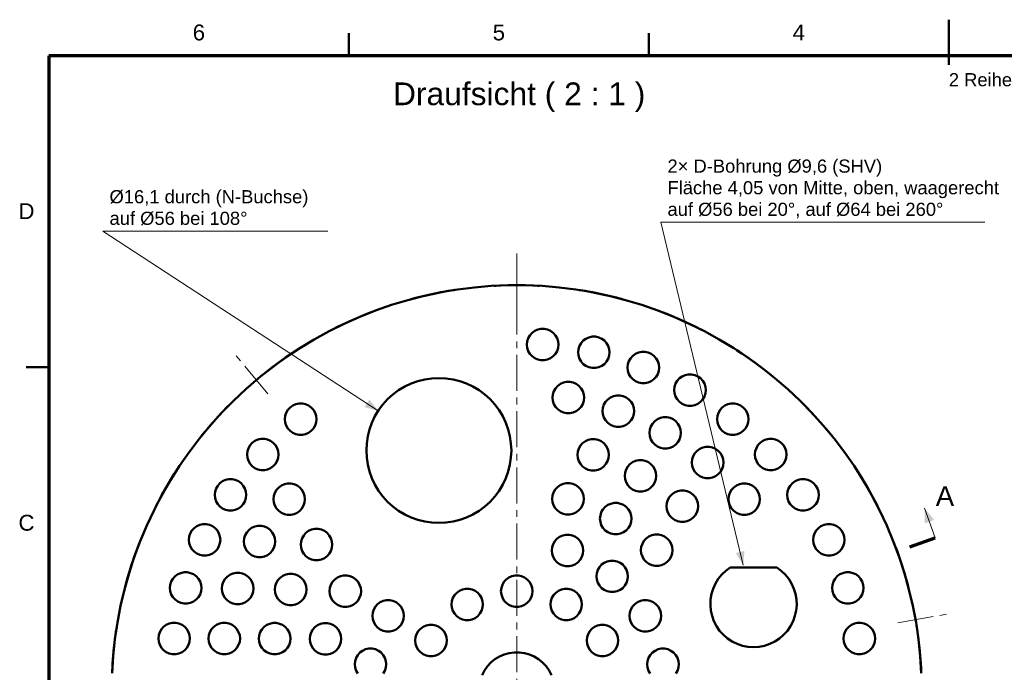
# Model space of a CAD drawing. Header units: millimetres. Extents: x 2 to 418, y 2 to 295.
# Tile 3 of 4: x 4 to 222, y 150 to 295. Entities that reach past the tile are written whole.
import ezdxf

# ---------------------------------------------------------------- set-up
doc = ezdxf.new("R2010")
doc.units = ezdxf.units.MM
doc.linetypes.add('MITTELLINIE', pattern=[12.5, 8, -1.5, 1.5, -1.5])
for name, color, linetype in [('DUENN', 7, 'Continuous'), ('FLAECHE', 7, 'Continuous'), ('KONTUR', 7, 'Continuous'), ('MITTELLINIE', 7, 'MITTELLINIE'), ('TEXT', 7, 'Continuous')]:
    doc.layers.add(name, color=color, linetype=linetype)
doc.styles.add('RFN', font='arial.ttf')

msp = doc.modelspace()

# ---------------------------------------------------------------- hatches: boundary and pattern name
at = {"layer": 'FLAECHE'}
for points in [[(83.21, 208.09), (80.15, 208.89), (81.25, 210.57), (83.21, 208.09)], [(204.64, 186.44), (204.7, 183.05), (206.76, 183.81), (204.64, 186.44)], [(164.35, 173.78), (162.68, 176.47), (164.62, 176.93), (164.35, 173.78)]]:
    msp.add_hatch(color=7, dxfattribs=at).paths.add_polyline_path(points)

# ---------------------------------------------------------------- linework, layer by layer
at = {"layer": 'DUENN', "lineweight": 20}
for p, q in [((164.35, 173.78), (146, 250)), ((146, 250), (218, 250)), ((83.21, 208.09), (22, 248)), ((22, 248), (72, 248)), ((207.03, 179.86), (204.64, 186.44))]:
    msp.add_line(p, q, dxfattribs=at)
at = {"layer": 'KONTUR', "lineweight": 50}
for p, q in [((210, 285), (210, 295)), ((76.67, 287), (76.67, 292)), ((143.33, 287), (143.33, 292)), ((10, 217.75), (5, 217.75)), ((161.47, 173.25), (171.78, 173.25))]:
    msp.add_line(p, q, dxfattribs=at)
at = {"layer": 'KONTUR', "lineweight": 70}
for p, q in [((410, 287), (10, 287)), ((10, 287), (10, 10)), ((201.39, 177.81), (207.03, 179.86))]:
    msp.add_line(p, q, dxfattribs=at)
at = {"layer": 'KONTUR', "lineweight": 50}
for points in [[(203.92, 149.77), (203.68, 153.53), (203.29, 157.28), (202.74, 161.01), (202.03, 164.71), (201.17, 168.38), (200.16, 172.01), (198.99, 175.6), (197.68, 179.13), (196.22, 182.61), (194.61, 186.02), (192.87, 189.36), (190.98, 192.62), (188.96, 195.81), (186.81, 198.9), (184.53, 201.9), (182.13, 204.81), (179.61, 207.61), (176.97, 210.3), (174.22, 212.88), (171.37, 215.35), (168.41, 217.69), (165.36, 219.9), (162.22, 221.99), (159, 223.94), (155.7, 225.76), (152.32, 227.43), (148.88, 228.97), (145.37, 230.36), (141.81, 231.6), (138.2, 232.68), (134.55, 233.62), (130.86, 234.41), (127.15, 235.03), (123.41, 235.51), (119.65, 235.82), (115.88, 235.98), (112.12, 235.98), (108.35, 235.82), (104.59, 235.51), (100.85, 235.03), (97.14, 234.41), (93.45, 233.62), (89.8, 232.68), (86.19, 231.6), (82.63, 230.36), (79.12, 228.97), (75.68, 227.43), (72.3, 225.76), (69, 223.94), (65.78, 221.99), (62.64, 219.9), (59.59, 217.69), (56.63, 215.35), (53.78, 212.88), (51.03, 210.3), (48.39, 207.61), (45.87, 204.81), (43.47, 201.9), (41.19, 198.9), (39.04, 195.81), (37.02, 192.62), (35.13, 189.36), (33.39, 186.02), (31.78, 182.61), (30.32, 179.13), (29.01, 175.6), (27.84, 172.01), (26.83, 168.38), (25.97, 164.71), (25.26, 161.01), (24.71, 157.28), (24.32, 153.53), (24.08, 149.77)], [(100.21, 234.94), (100.18, 234.93), (100.11, 234.92), (99.83, 234.88), (98.76, 234.7), (95.29, 234.03)], [(114, 236), (110.46, 235.93), (109.38, 235.88), (109.09, 235.87), (109.02, 235.86), (109, 235.86)], [(109, 235.86), (109.02, 235.86), (109.09, 235.87), (109.38, 235.88), (110.46, 235.93), (114, 236)], [(114, 236), (110.46, 235.93), (109.38, 235.88), (109.09, 235.87), (109.02, 235.86), (109, 235.86)], [(109, 235.86), (109.02, 235.86), (109.09, 235.87), (109.38, 235.88), (110.46, 235.93), (114, 236)], [(119, 235.86), (118.98, 235.86), (118.91, 235.87), (118.62, 235.88), (117.54, 235.93), (114, 236)], [(132.71, 234.03), (129.24, 234.7), (128.17, 234.88), (127.89, 234.92), (127.82, 234.93), (127.79, 234.94)], [(127.79, 234.94), (127.82, 234.93), (127.89, 234.92), (128.17, 234.88), (129.24, 234.7), (132.71, 234.03)], [(132.71, 234.03), (129.24, 234.7), (128.17, 234.88), (127.89, 234.92), (127.82, 234.93), (127.79, 234.94)], [(127.79, 234.94), (127.82, 234.93), (127.89, 234.92), (128.17, 234.88), (129.24, 234.7), (132.71, 234.03)], [(90.43, 232.86), (90.45, 232.86), (90.52, 232.88), (90.79, 232.96), (91.84, 233.23), (95.29, 234.03)], [(90.43, 232.86), (90.45, 232.86), (90.52, 232.88), (90.79, 232.96), (91.84, 233.23), (95.29, 234.03)], [(93.42, 233.62), (91.25, 233.08), (90.63, 232.91), (90.48, 232.87), (90.43, 232.86)], [(93.42, 233.62), (91.25, 233.08), (90.63, 232.91), (90.48, 232.87), (90.43, 232.86)], [(137.57, 232.86), (137.55, 232.86), (137.48, 232.88), (137.21, 232.96), (136.16, 233.23), (132.71, 234.03)], [(82.02, 230.13), (82, 230.12), (81.93, 230.09), (81.66, 229.99), (80.65, 229.59), (77.39, 228.22)], [(150.61, 228.22), (147.35, 229.59), (146.34, 229.99), (146.07, 230.09), (146, 230.12), (145.98, 230.13)], [(145.98, 230.13), (146, 230.12), (146.07, 230.09), (146.34, 229.99), (147.35, 229.59), (150.61, 228.22)], [(150.61, 228.22), (147.35, 229.59), (146.34, 229.99), (146.07, 230.09), (146, 230.12), (145.98, 230.13)], [(145.98, 230.13), (146, 230.12), (146.07, 230.09), (146.34, 229.99), (147.35, 229.59), (150.61, 228.22)], [(72.88, 226.06), (72.9, 226.07), (72.97, 226.1), (73.22, 226.23), (74.19, 226.72), (77.39, 228.22)], [(72.88, 226.06), (72.9, 226.07), (72.97, 226.1), (73.22, 226.23), (74.19, 226.72), (77.39, 228.22)], [(155.12, 226.06), (155.1, 226.07), (155.03, 226.1), (154.78, 226.23), (153.81, 226.72), (150.61, 228.22)], [(75.65, 227.42), (73.64, 226.44), (73.07, 226.16), (72.93, 226.08), (72.88, 226.06)], [(75.65, 227.42), (73.64, 226.44), (73.07, 226.16), (72.93, 226.08), (72.88, 226.06)], [(116.25, 222.78), (116.33, 223.51), (116.56, 224.21), (116.92, 224.84), (117.41, 225.39), (118, 225.82), (118.67, 226.11), (119.39, 226.27), (120.12, 226.27), (120.84, 226.11), (121.5, 225.82), (122.1, 225.39), (122.59, 224.84), (122.95, 224.21), (123.18, 223.51), (123.25, 222.78), (123.18, 222.06), (122.95, 221.36), (122.59, 220.73), (122.1, 220.18), (121.5, 219.75), (120.84, 219.46), (120.12, 219.3), (119.39, 219.3), (118.67, 219.46), (118, 219.75), (117.41, 220.18), (116.92, 220.73), (116.56, 221.36), (116.33, 222.06), (116.25, 222.78)], [(127.63, 221.07), (127.71, 221.8), (127.94, 222.49), (128.3, 223.13), (128.79, 223.67), (129.38, 224.1), (130.05, 224.4), (130.77, 224.55), (131.5, 224.55), (132.22, 224.4), (132.88, 224.1), (133.48, 223.67), (133.97, 223.13), (134.33, 222.49), (134.56, 221.8), (134.63, 221.07), (134.56, 220.34), (134.33, 219.65), (133.97, 219.01), (133.48, 218.47), (132.88, 218.04), (132.22, 217.74), (131.5, 217.59), (130.77, 217.59), (130.05, 217.74), (129.38, 218.04), (128.79, 218.47), (128.3, 219.01), (127.94, 219.65), (127.71, 220.34), (127.63, 221.07)], [(65.23, 221.64), (65.21, 221.63), (65.15, 221.59), (64.91, 221.43), (64, 220.83), (61.1, 218.81)], [(138.63, 217.68), (138.71, 218.41), (138.93, 219.1), (139.3, 219.73), (139.79, 220.28), (140.38, 220.71), (141.05, 221.01), (141.77, 221.16), (142.5, 221.16), (143.21, 221.01), (143.88, 220.71), (144.47, 220.28), (144.96, 219.73), (145.33, 219.1), (145.55, 218.41), (145.63, 217.68), (145.55, 216.95), (145.33, 216.25), (144.96, 215.62), (144.47, 215.08), (143.88, 214.65), (143.21, 214.35), (142.5, 214.2), (141.77, 214.2), (141.05, 214.35), (140.38, 214.65), (139.79, 215.08), (139.3, 215.62), (138.93, 216.25), (138.71, 216.95), (138.63, 217.68)], [(165.34, 219.92), (163.49, 221.17), (162.95, 221.52), (162.82, 221.61), (162.77, 221.64)], [(162.77, 221.64), (162.79, 221.63), (162.85, 221.59), (163.09, 221.43), (164, 220.83), (166.9, 218.81)], [(165.34, 219.92), (163.49, 221.17), (162.95, 221.52), (162.82, 221.61), (162.77, 221.64)], [(162.77, 221.64), (162.79, 221.63), (162.85, 221.59), (163.09, 221.43), (164, 220.83), (166.9, 218.81)], [(61.1, 218.81), (58.28, 216.68), (57.43, 216), (57.21, 215.82), (57.15, 215.78), (57.14, 215.76)], [(57.14, 215.76), (57.15, 215.78), (57.21, 215.82), (57.43, 216), (58.28, 216.68), (61.1, 218.81)], [(61.1, 218.81), (58.28, 216.68), (57.43, 216), (57.21, 215.82), (57.15, 215.78), (57.14, 215.76)], [(57.14, 215.76), (57.15, 215.78), (57.21, 215.82), (57.43, 216), (58.28, 216.68), (61.1, 218.81)], [(170.86, 215.76), (170.85, 215.78), (170.79, 215.82), (170.57, 216), (169.72, 216.68), (166.9, 218.81)], [(80.6, 199.26), (80.67, 200.84), (80.9, 202.4), (81.29, 203.93), (81.82, 205.42), (82.5, 206.85), (83.31, 208.2), (84.25, 209.47), (85.31, 210.64), (86.48, 211.7), (87.75, 212.65), (89.11, 213.46), (90.53, 214.13), (92.02, 214.67), (93.55, 215.05), (95.12, 215.28), (96.7, 215.36), (98.27, 215.28), (99.84, 215.05), (101.37, 214.67), (102.86, 214.13), (104.28, 213.46), (105.64, 212.65), (106.91, 211.7), (108.08, 210.64), (109.14, 209.47), (110.08, 208.2), (110.89, 206.85), (111.57, 205.42), (112.1, 203.93), (112.49, 202.4), (112.72, 200.84), (112.8, 199.26), (112.72, 197.68), (112.49, 196.12), (112.1, 194.59), (111.57, 193.1), (110.89, 191.67), (110.08, 190.31), (109.14, 189.05), (108.08, 187.87), (106.91, 186.81), (105.64, 185.87), (104.28, 185.06), (102.86, 184.38), (101.37, 183.85), (99.84, 183.47), (98.27, 183.24), (96.7, 183.16), (95.12, 183.24), (93.55, 183.47), (92.02, 183.85), (90.53, 184.38), (89.11, 185.06), (87.75, 185.87), (86.48, 186.81), (85.31, 187.87), (84.25, 189.05), (83.31, 190.31), (82.5, 191.67), (81.82, 193.1), (81.29, 194.59), (80.9, 196.12), (80.67, 197.68), (80.6, 199.26)], [(121.96, 211), (122.04, 211.73), (122.26, 212.42), (122.63, 213.05), (123.12, 213.6), (123.71, 214.03), (124.38, 214.33), (125.09, 214.48), (125.83, 214.48), (126.54, 214.33), (127.21, 214.03), (127.8, 213.6), (128.29, 213.05), (128.66, 212.42), (128.88, 211.73), (128.96, 211), (128.88, 210.27), (128.66, 209.57), (128.29, 208.94), (127.8, 208.4), (127.21, 207.97), (126.54, 207.67), (125.83, 207.52), (125.09, 207.52), (124.38, 207.67), (123.71, 207.97), (123.12, 208.4), (122.63, 208.94), (122.26, 209.57), (122.04, 210.27), (121.96, 211)], [(149, 212.68), (149.08, 213.41), (149.3, 214.11), (149.67, 214.74), (150.16, 215.29), (150.75, 215.72), (151.42, 216.01), (152.13, 216.16), (152.87, 216.16), (153.58, 216.01), (154.25, 215.72), (154.84, 215.29), (155.33, 214.74), (155.7, 214.11), (155.92, 213.41), (156, 212.68), (155.92, 211.96), (155.7, 211.26), (155.33, 210.63), (154.84, 210.08), (154.25, 209.65), (153.58, 209.36), (152.87, 209.2), (152.13, 209.2), (151.42, 209.36), (150.75, 209.65), (150.16, 210.08), (149.67, 210.63), (149.3, 211.26), (149.08, 211.96), (149, 212.68)], [(133.07, 208.02), (133.15, 208.75), (133.38, 209.44), (133.74, 210.08), (134.23, 210.62), (134.82, 211.05), (135.49, 211.35), (136.21, 211.5), (136.94, 211.5), (137.65, 211.35), (138.32, 211.05), (138.92, 210.62), (139.4, 210.08), (139.77, 209.44), (140, 208.75), (140.07, 208.02), (140, 207.29), (139.77, 206.6), (139.4, 205.96), (138.92, 205.42), (138.32, 204.99), (137.65, 204.69), (136.94, 204.54), (136.21, 204.54), (135.49, 204.69), (134.82, 204.99), (134.23, 205.42), (133.74, 205.96), (133.38, 206.6), (133.15, 207.29), (133.07, 208.02)], [(50.57, 209.84), (50.55, 209.83), (50.5, 209.78), (50.3, 209.58), (49.53, 208.8), (47.12, 206.22)], [(62.49, 206.2), (62.57, 206.93), (62.79, 207.62), (63.16, 208.26), (63.65, 208.8), (64.24, 209.23), (64.91, 209.53), (65.63, 209.68), (66.36, 209.68), (67.07, 209.53), (67.74, 209.23), (68.33, 208.8), (68.82, 208.26), (69.19, 207.62), (69.41, 206.93), (69.49, 206.2), (69.41, 205.47), (69.19, 204.78), (68.82, 204.14), (68.33, 203.6), (67.74, 203.17), (67.07, 202.87), (66.36, 202.72), (65.63, 202.72), (64.91, 202.87), (64.24, 203.17), (63.65, 203.6), (63.16, 204.14), (62.79, 204.78), (62.57, 205.47), (62.49, 206.2)], [(158.51, 206.2), (158.59, 206.93), (158.81, 207.62), (159.18, 208.26), (159.67, 208.8), (160.26, 209.23), (160.93, 209.53), (161.64, 209.68), (162.37, 209.68), (163.09, 209.53), (163.76, 209.23), (164.35, 208.8), (164.84, 208.26), (165.21, 207.62), (165.43, 206.93), (165.51, 206.2), (165.43, 205.47), (165.21, 204.78), (164.84, 204.14), (164.35, 203.6), (163.76, 203.17), (163.09, 202.87), (162.37, 202.72), (161.64, 202.72), (160.93, 202.87), (160.26, 203.17), (159.67, 203.6), (159.18, 204.14), (158.81, 204.78), (158.59, 205.47), (158.51, 206.2)], [(180.88, 206.22), (178.47, 208.8), (177.7, 209.58), (177.5, 209.78), (177.45, 209.83), (177.43, 209.84)], [(177.43, 209.84), (177.45, 209.83), (177.5, 209.78), (177.7, 209.58), (178.47, 208.8), (180.88, 206.22)], [(180.88, 206.22), (178.47, 208.8), (177.7, 209.58), (177.5, 209.78), (177.45, 209.83), (177.43, 209.84)], [(177.43, 209.84), (177.45, 209.83), (177.5, 209.78), (177.7, 209.58), (178.47, 208.8), (180.88, 206.22)], [(47.12, 206.22), (44.8, 203.55), (44.11, 202.71), (43.93, 202.49), (43.89, 202.43), (43.87, 202.41)], [(43.87, 202.41), (43.89, 202.43), (43.93, 202.49), (44.11, 202.71), (44.8, 203.55), (47.12, 206.22)], [(47.12, 206.22), (44.8, 203.55), (44.11, 202.71), (43.93, 202.49), (43.89, 202.43), (43.87, 202.41)], [(43.87, 202.41), (43.89, 202.43), (43.93, 202.49), (44.11, 202.71), (44.8, 203.55), (47.12, 206.22)], [(143.5, 203.16), (143.58, 203.89), (143.8, 204.58), (144.17, 205.21), (144.66, 205.76), (145.25, 206.19), (145.92, 206.49), (146.63, 206.64), (147.37, 206.64), (148.08, 206.49), (148.75, 206.19), (149.34, 205.76), (149.83, 205.21), (150.2, 204.58), (150.42, 203.89), (150.5, 203.16), (150.42, 202.43), (150.2, 201.73), (149.83, 201.1), (149.34, 200.56), (148.75, 200.13), (148.08, 199.83), (147.37, 199.68), (146.63, 199.68), (145.92, 199.83), (145.25, 200.13), (144.66, 200.56), (144.17, 201.1), (143.8, 201.73), (143.58, 202.43), (143.5, 203.16)], [(184.13, 202.41), (184.11, 202.43), (184.07, 202.49), (183.89, 202.71), (183.2, 203.55), (180.88, 206.22)], [(54.06, 198.37), (54.13, 199.1), (54.36, 199.8), (54.72, 200.43), (55.21, 200.97), (55.81, 201.4), (56.47, 201.7), (57.19, 201.85), (57.92, 201.85), (58.64, 201.7), (59.31, 201.4), (59.9, 200.97), (60.39, 200.43), (60.75, 199.8), (60.98, 199.1), (61.06, 198.37), (60.98, 197.65), (60.75, 196.95), (60.39, 196.32), (59.9, 195.77), (59.31, 195.34), (58.64, 195.04), (57.92, 194.89), (57.19, 194.89), (56.47, 195.04), (55.81, 195.34), (55.21, 195.77), (54.72, 196.32), (54.36, 196.95), (54.13, 197.65), (54.06, 198.37)], [(127.5, 198.31), (127.57, 199.04), (127.8, 199.73), (128.16, 200.37), (128.65, 200.91), (129.25, 201.34), (129.91, 201.64), (130.63, 201.79), (131.36, 201.79), (132.08, 201.64), (132.75, 201.34), (133.34, 200.91), (133.83, 200.37), (134.19, 199.73), (134.42, 199.04), (134.5, 198.31), (134.42, 197.58), (134.19, 196.88), (133.83, 196.25), (133.34, 195.71), (132.75, 195.28), (132.08, 194.98), (131.36, 194.83), (130.63, 194.83), (129.91, 194.98), (129.25, 195.28), (128.65, 195.71), (128.16, 196.25), (127.8, 196.88), (127.57, 197.58), (127.5, 198.31)], [(166.95, 198.37), (167.02, 199.1), (167.25, 199.8), (167.61, 200.43), (168.1, 200.97), (168.7, 201.4), (169.36, 201.7), (170.08, 201.85), (170.81, 201.85), (171.53, 201.7), (172.2, 201.4), (172.79, 200.97), (173.28, 200.43), (173.64, 199.8), (173.87, 199.1), (173.95, 198.37), (173.87, 197.65), (173.64, 196.95), (173.28, 196.32), (172.79, 195.77), (172.2, 195.34), (171.53, 195.04), (170.81, 194.89), (170.08, 194.89), (169.36, 195.04), (168.7, 195.34), (168.1, 195.77), (167.61, 196.32), (167.25, 196.95), (167.02, 197.65), (166.95, 198.37)], [(152.92, 196.56), (153, 197.29), (153.23, 197.98), (153.59, 198.62), (154.08, 199.16), (154.67, 199.59), (155.34, 199.89), (156.06, 200.04), (156.79, 200.04), (157.51, 199.89), (158.17, 199.59), (158.77, 199.16), (159.26, 198.62), (159.62, 197.98), (159.85, 197.29), (159.92, 196.56), (159.85, 195.83), (159.62, 195.14), (159.26, 194.5), (158.77, 193.96), (158.17, 193.53), (157.51, 193.23), (156.79, 193.08), (156.06, 193.08), (155.34, 193.23), (154.67, 193.53), (154.08, 193.96), (153.59, 194.5), (153.23, 195.14), (153, 195.83), (152.92, 196.56)], [(138, 193.63), (138.08, 194.36), (138.3, 195.05), (138.67, 195.69), (139.16, 196.23), (139.75, 196.66), (140.42, 196.96), (141.13, 197.11), (141.87, 197.11), (142.58, 196.96), (143.25, 196.66), (143.84, 196.23), (144.33, 195.69), (144.7, 195.05), (144.92, 194.36), (145, 193.63), (144.92, 192.9), (144.7, 192.21), (144.33, 191.57), (143.84, 191.03), (143.25, 190.6), (142.58, 190.3), (141.87, 190.15), (141.13, 190.15), (140.42, 190.3), (139.75, 190.6), (139.16, 191.03), (138.67, 191.57), (138.3, 192.21), (138.08, 192.9), (138, 193.63)], [(38.68, 195.26), (38.67, 195.24), (38.63, 195.18), (38.47, 194.94), (37.89, 194.03), (36.06, 191)], [(191.94, 191), (190.11, 194.03), (189.53, 194.94), (189.37, 195.18), (189.33, 195.24), (189.32, 195.26)], [(189.32, 195.26), (189.33, 195.24), (189.37, 195.18), (189.53, 194.94), (190.11, 194.03), (191.94, 191)], [(191.94, 191), (190.11, 194.03), (189.53, 194.94), (189.37, 195.18), (189.33, 195.24), (189.32, 195.26)], [(189.32, 195.26), (189.33, 195.24), (189.37, 195.18), (189.53, 194.94), (190.11, 194.03), (191.94, 191)], [(46.88, 189.38), (46.96, 190.1), (47.18, 190.8), (47.55, 191.43), (48.04, 191.98), (48.63, 192.41), (49.3, 192.7), (50.01, 192.86), (50.75, 192.86), (51.46, 192.7), (52.13, 192.41), (52.72, 191.98), (53.21, 191.43), (53.58, 190.8), (53.8, 190.1), (53.88, 189.38), (53.8, 188.65), (53.58, 187.95), (53.21, 187.32), (52.72, 186.77), (52.13, 186.34), (51.46, 186.05), (50.75, 185.89), (50.01, 185.89), (49.3, 186.05), (48.63, 186.34), (48.04, 186.77), (47.55, 187.32), (47.18, 187.95), (46.96, 188.65), (46.88, 189.38)], [(174.12, 189.38), (174.2, 190.1), (174.42, 190.8), (174.79, 191.43), (175.28, 191.98), (175.87, 192.41), (176.54, 192.7), (177.25, 192.86), (177.99, 192.86), (178.7, 192.7), (179.37, 192.41), (179.96, 191.98), (180.45, 191.43), (180.82, 190.8), (181.04, 190.1), (181.12, 189.38), (181.04, 188.65), (180.82, 187.95), (180.45, 187.32), (179.96, 186.77), (179.37, 186.34), (178.7, 186.05), (177.99, 185.89), (177.25, 185.89), (176.54, 186.05), (175.87, 186.34), (175.28, 186.77), (174.79, 187.32), (174.42, 187.95), (174.2, 188.65), (174.12, 189.38)], [(36.06, 191), (34.35, 187.9), (33.85, 186.94), (33.72, 186.69), (33.69, 186.62), (33.68, 186.6)], [(33.68, 186.6), (33.69, 186.62), (33.72, 186.69), (33.85, 186.94), (34.35, 187.9), (36.06, 191)], [(36.06, 191), (34.35, 187.9), (33.85, 186.94), (33.72, 186.69), (33.69, 186.62), (33.68, 186.6)], [(33.68, 186.6), (33.69, 186.62), (33.72, 186.69), (33.85, 186.94), (34.35, 187.9), (36.06, 191)], [(59.94, 188.42), (60.02, 189.15), (60.24, 189.85), (60.61, 190.48), (61.1, 191.03), (61.69, 191.46), (62.36, 191.75), (63.08, 191.9), (63.81, 191.9), (64.52, 191.75), (65.19, 191.46), (65.78, 191.03), (66.27, 190.48), (66.64, 189.85), (66.86, 189.15), (66.94, 188.42), (66.86, 187.7), (66.64, 187), (66.27, 186.37), (65.78, 185.82), (65.19, 185.39), (64.52, 185.1), (63.81, 184.94), (63.08, 184.94), (62.36, 185.1), (61.69, 185.39), (61.1, 185.82), (60.61, 186.37), (60.24, 187), (60.02, 187.7), (59.94, 188.42)], [(121.89, 188.5), (121.96, 189.23), (122.19, 189.92), (122.56, 190.56), (123.05, 191.1), (123.64, 191.53), (124.31, 191.83), (125.02, 191.98), (125.75, 191.98), (126.47, 191.83), (127.14, 191.53), (127.73, 191.1), (128.22, 190.56), (128.59, 189.92), (128.81, 189.23), (128.89, 188.5), (128.81, 187.77), (128.59, 187.08), (128.22, 186.44), (127.73, 185.9), (127.14, 185.47), (126.47, 185.17), (125.75, 185.02), (125.02, 185.02), (124.31, 185.17), (123.64, 185.47), (123.05, 185.9), (122.56, 186.44), (122.19, 187.08), (121.96, 187.77), (121.89, 188.5)], [(161.06, 188.42), (161.14, 189.15), (161.36, 189.85), (161.73, 190.48), (162.22, 191.03), (162.81, 191.46), (163.48, 191.75), (164.19, 191.9), (164.92, 191.9), (165.64, 191.75), (166.31, 191.46), (166.9, 191.03), (167.39, 190.48), (167.76, 189.85), (167.98, 189.15), (168.06, 188.42), (167.98, 187.7), (167.76, 187), (167.39, 186.37), (166.9, 185.82), (166.31, 185.39), (165.64, 185.1), (164.92, 184.94), (164.19, 184.94), (163.48, 185.1), (162.81, 185.39), (162.22, 185.82), (161.73, 186.37), (161.36, 187), (161.14, 187.7), (161.06, 188.42)], [(194.32, 186.6), (194.31, 186.62), (194.28, 186.69), (194.15, 186.94), (193.65, 187.9), (191.94, 191)], [(147.3, 186.87), (147.38, 187.6), (147.6, 188.3), (147.97, 188.93), (148.46, 189.47), (149.05, 189.9), (149.72, 190.2), (150.44, 190.35), (151.17, 190.35), (151.88, 190.2), (152.55, 189.9), (153.14, 189.47), (153.63, 188.93), (154, 188.3), (154.23, 187.6), (154.3, 186.87), (154.23, 186.15), (154, 185.45), (153.63, 184.82), (153.14, 184.27), (152.55, 183.84), (151.88, 183.54), (151.17, 183.39), (150.44, 183.39), (149.72, 183.54), (149.05, 183.84), (148.46, 184.27), (147.97, 184.82), (147.6, 185.45), (147.38, 186.15), (147.3, 186.87)], [(132.5, 184.11), (132.58, 184.83), (132.8, 185.53), (133.17, 186.16), (133.66, 186.71), (134.25, 187.14), (134.92, 187.43), (135.63, 187.59), (136.37, 187.59), (137.08, 187.43), (137.75, 187.14), (138.34, 186.71), (138.83, 186.16), (139.2, 185.53), (139.42, 184.83), (139.5, 184.11), (139.42, 183.38), (139.2, 182.68), (138.83, 182.05), (138.34, 181.5), (137.75, 181.07), (137.08, 180.78), (136.37, 180.62), (135.63, 180.62), (134.92, 180.78), (134.25, 181.07), (133.66, 181.5), (133.17, 182.05), (132.8, 182.68), (132.58, 183.38), (132.5, 184.11)], [(41.13, 179.41), (41.2, 180.14), (41.43, 180.83), (41.79, 181.47), (42.28, 182.01), (42.88, 182.44), (43.54, 182.74), (44.26, 182.89), (44.99, 182.89), (45.71, 182.74), (46.38, 182.44), (46.97, 182.01), (47.46, 181.47), (47.82, 180.83), (48.05, 180.14), (48.13, 179.41), (48.05, 178.68), (47.82, 177.99), (47.46, 177.35), (46.97, 176.81), (46.38, 176.38), (45.71, 176.08), (44.99, 175.93), (44.26, 175.93), (43.54, 176.08), (42.88, 176.38), (42.28, 176.81), (41.79, 177.35), (41.43, 177.99), (41.2, 178.68), (41.13, 179.41)], [(53.34, 179), (53.42, 179.73), (53.64, 180.42), (54.01, 181.06), (54.5, 181.6), (55.09, 182.03), (55.76, 182.33), (56.48, 182.48), (57.21, 182.48), (57.92, 182.33), (58.59, 182.03), (59.18, 181.6), (59.67, 181.06), (60.04, 180.42), (60.27, 179.73), (60.34, 179), (60.27, 178.27), (60.04, 177.58), (59.67, 176.94), (59.18, 176.4), (58.59, 175.97), (57.92, 175.67), (57.21, 175.52), (56.48, 175.52), (55.76, 175.67), (55.09, 175.97), (54.5, 176.4), (54.01, 176.94), (53.64, 177.58), (53.42, 178.27), (53.34, 179)], [(66, 178.33), (66.08, 179.06), (66.31, 179.75), (66.67, 180.39), (67.16, 180.93), (67.75, 181.36), (68.42, 181.66), (69.14, 181.81), (69.87, 181.81), (70.59, 181.66), (71.25, 181.36), (71.85, 180.93), (72.34, 180.39), (72.7, 179.75), (72.93, 179.06), (73, 178.33), (72.93, 177.6), (72.7, 176.9), (72.34, 176.27), (71.85, 175.73), (71.25, 175.3), (70.59, 175), (69.87, 174.85), (69.14, 174.85), (68.42, 175), (67.75, 175.3), (67.16, 175.73), (66.67, 176.27), (66.31, 176.9), (66.08, 177.6), (66, 178.33)], [(179.87, 179.41), (179.95, 180.14), (180.18, 180.83), (180.54, 181.47), (181.03, 182.01), (181.62, 182.44), (182.29, 182.74), (183.01, 182.89), (183.74, 182.89), (184.46, 182.74), (185.12, 182.44), (185.72, 182.01), (186.21, 181.47), (186.57, 180.83), (186.8, 180.14), (186.87, 179.41), (186.8, 178.68), (186.57, 177.99), (186.21, 177.35), (185.72, 176.81), (185.12, 176.38), (184.46, 176.08), (183.74, 175.93), (183.01, 175.93), (182.29, 176.08), (181.62, 176.38), (181.03, 176.81), (180.54, 177.35), (180.18, 177.99), (179.95, 178.68), (179.87, 179.41)], [(121.79, 177.01), (121.86, 177.74), (122.09, 178.43), (122.46, 179.07), (122.94, 179.61), (123.54, 180.04), (124.21, 180.34), (124.92, 180.49), (125.65, 180.49), (126.37, 180.34), (127.04, 180.04), (127.63, 179.61), (128.12, 179.07), (128.48, 178.43), (128.71, 177.74), (128.79, 177.01), (128.71, 176.28), (128.48, 175.59), (128.12, 174.95), (127.63, 174.41), (127.04, 173.98), (126.37, 173.68), (125.65, 173.53), (124.92, 173.53), (124.21, 173.68), (123.54, 173.98), (122.94, 174.41), (122.46, 174.95), (122.09, 175.59), (121.86, 176.28), (121.79, 177.01)], [(141.61, 177.11), (141.69, 177.84), (141.92, 178.54), (142.28, 179.17), (142.77, 179.71), (143.36, 180.14), (144.03, 180.44), (144.75, 180.59), (145.48, 180.59), (146.19, 180.44), (146.86, 180.14), (147.45, 179.71), (147.94, 179.17), (148.31, 178.54), (148.54, 177.84), (148.61, 177.11), (148.54, 176.39), (148.31, 175.69), (147.94, 175.06), (147.45, 174.51), (146.86, 174.08), (146.19, 173.78), (145.48, 173.63), (144.75, 173.63), (144.03, 173.78), (143.36, 174.08), (142.77, 174.51), (142.28, 175.06), (141.92, 175.69), (141.69, 176.39), (141.61, 177.11)], [(30.08, 178.52), (30.07, 178.5), (30.05, 178.44), (29.95, 178.17), (29.56, 177.15), (28.4, 173.81)], [(199.6, 173.81), (198.44, 177.15), (198.05, 178.17), (197.95, 178.44), (197.93, 178.5), (197.92, 178.52)], [(197.92, 178.52), (197.93, 178.5), (197.95, 178.44), (198.05, 178.17), (198.44, 177.15), (199.6, 173.81)], [(199.6, 173.81), (198.44, 177.15), (198.05, 178.17), (197.95, 178.44), (197.93, 178.5), (197.92, 178.52)], [(197.92, 178.52), (197.93, 178.5), (197.95, 178.44), (198.05, 178.17), (198.44, 177.15), (199.6, 173.81)], [(26.99, 169.01), (27, 169.04), (27.02, 169.1), (27.09, 169.38), (27.38, 170.43), (28.4, 173.81)], [(26.99, 169.01), (27, 169.04), (27.02, 169.1), (27.09, 169.38), (27.38, 170.43), (28.4, 173.81)], [(131.71, 171.28), (131.79, 172.01), (132.01, 172.7), (132.38, 173.34), (132.87, 173.88), (133.46, 174.31), (134.13, 174.61), (134.85, 174.76), (135.58, 174.76), (136.29, 174.61), (136.96, 174.31), (137.55, 173.88), (138.04, 173.34), (138.41, 172.7), (138.64, 172.01), (138.71, 171.28), (138.64, 170.55), (138.41, 169.86), (138.04, 169.22), (137.55, 168.68), (136.96, 168.25), (136.29, 167.95), (135.58, 167.8), (134.85, 167.8), (134.13, 167.95), (133.46, 168.25), (132.87, 168.68), (132.38, 169.22), (132.01, 169.86), (131.79, 170.55), (131.71, 171.28)], [(171.78, 173.25), (172.77, 172.52), (173.67, 171.67), (174.45, 170.72), (175.1, 169.66), (175.61, 168.54), (175.97, 167.36), (176.17, 166.14), (176.22, 164.91), (176.11, 163.68), (175.84, 162.47), (175.42, 161.31), (174.85, 160.21), (174.15, 159.2), (173.32, 158.28), (172.38, 157.47), (171.35, 156.8), (170.24, 156.26), (169.07, 155.87), (167.86, 155.63), (166.62, 155.55), (165.39, 155.63), (164.18, 155.87), (163.01, 156.26), (161.89, 156.8), (160.86, 157.47), (159.92, 158.28), (159.1, 159.2), (158.39, 160.21), (157.83, 161.31), (157.41, 162.47), (157.14, 163.68), (157.03, 164.91), (157.07, 166.14), (157.28, 167.36), (157.64, 168.54), (158.15, 169.66), (158.8, 170.72), (159.58, 171.67), (160.47, 172.52), (161.47, 173.25)], [(201.01, 169.01), (201, 169.04), (200.98, 169.1), (200.91, 169.38), (200.62, 170.43), (199.6, 173.81)], [(27.83, 171.99), (27.21, 169.84), (27.05, 169.22), (27.01, 169.06), (26.99, 169.01)], [(27.83, 171.99), (27.21, 169.84), (27.05, 169.22), (27.01, 169.06), (26.99, 169.01)], [(36.92, 168.7), (37, 169.42), (37.22, 170.12), (37.59, 170.75), (38.08, 171.3), (38.67, 171.73), (39.34, 172.02), (40.06, 172.18), (40.79, 172.18), (41.5, 172.02), (42.17, 171.73), (42.76, 171.3), (43.25, 170.75), (43.62, 170.12), (43.84, 169.42), (43.92, 168.7), (43.84, 167.97), (43.62, 167.27), (43.25, 166.64), (42.76, 166.1), (42.17, 165.67), (41.5, 165.37), (40.79, 165.22), (40.06, 165.22), (39.34, 165.37), (38.67, 165.67), (38.08, 166.1), (37.59, 166.64), (37.22, 167.27), (37, 167.97), (36.92, 168.7)], [(48.48, 168.57), (48.56, 169.3), (48.78, 170), (49.15, 170.63), (49.64, 171.17), (50.23, 171.6), (50.9, 171.9), (51.61, 172.05), (52.35, 172.05), (53.06, 171.9), (53.73, 171.6), (54.32, 171.17), (54.81, 170.63), (55.18, 170), (55.4, 169.3), (55.48, 168.57), (55.4, 167.85), (55.18, 167.15), (54.81, 166.52), (54.32, 165.97), (53.73, 165.54), (53.06, 165.24), (52.35, 165.09), (51.61, 165.09), (50.9, 165.24), (50.23, 165.54), (49.64, 165.97), (49.15, 166.52), (48.78, 167.15), (48.56, 167.85), (48.48, 168.57)], [(60.26, 168.37), (60.33, 169.1), (60.56, 169.79), (60.92, 170.43), (61.41, 170.97), (62.01, 171.4), (62.67, 171.7), (63.39, 171.85), (64.12, 171.85), (64.84, 171.7), (65.51, 171.4), (66.1, 170.97), (66.59, 170.43), (66.95, 169.79), (67.18, 169.1), (67.26, 168.37), (67.18, 167.64), (66.95, 166.95), (66.59, 166.31), (66.1, 165.77), (65.51, 165.34), (64.84, 165.04), (64.12, 164.89), (63.39, 164.89), (62.67, 165.04), (62.01, 165.34), (61.41, 165.77), (60.92, 166.31), (60.56, 166.95), (60.33, 167.64), (60.26, 168.37)], [(72.39, 168), (72.47, 168.73), (72.7, 169.42), (73.06, 170.06), (73.55, 170.6), (74.14, 171.03), (74.81, 171.33), (75.53, 171.48), (76.26, 171.48), (76.98, 171.33), (77.64, 171.03), (78.24, 170.6), (78.73, 170.06), (79.09, 169.42), (79.32, 168.73), (79.39, 168), (79.32, 167.27), (79.09, 166.58), (78.73, 165.94), (78.24, 165.4), (77.64, 164.97), (76.98, 164.67), (76.26, 164.52), (75.53, 164.52), (74.81, 164.67), (74.14, 164.97), (73.55, 165.4), (73.06, 165.94), (72.7, 166.58), (72.47, 167.27), (72.39, 168)], [(110.5, 168), (110.58, 168.73), (110.8, 169.42), (111.17, 170.06), (111.66, 170.6), (112.25, 171.03), (112.92, 171.33), (113.63, 171.48), (114.37, 171.48), (115.08, 171.33), (115.75, 171.03), (116.34, 170.6), (116.83, 170.06), (117.2, 169.42), (117.42, 168.73), (117.5, 168), (117.42, 167.27), (117.2, 166.58), (116.83, 165.94), (116.34, 165.4), (115.75, 164.97), (115.08, 164.67), (114.37, 164.52), (113.63, 164.52), (112.92, 164.67), (112.25, 164.97), (111.66, 165.4), (111.17, 165.94), (110.8, 166.58), (110.58, 167.27), (110.5, 168)], [(184.08, 168.7), (184.16, 169.42), (184.38, 170.12), (184.75, 170.75), (185.24, 171.3), (185.83, 171.73), (186.5, 172.02), (187.21, 172.18), (187.95, 172.18), (188.66, 172.02), (189.33, 171.73), (189.92, 171.3), (190.41, 170.75), (190.78, 170.12), (191, 169.42), (191.08, 168.7), (191, 167.97), (190.78, 167.27), (190.41, 166.64), (189.92, 166.1), (189.33, 165.67), (188.66, 165.37), (187.95, 165.22), (187.21, 165.22), (186.5, 165.37), (185.83, 165.67), (185.24, 166.1), (184.75, 166.64), (184.38, 167.27), (184.16, 167.97), (184.08, 168.7)], [(99.5, 165.05), (99.58, 165.78), (99.8, 166.48), (100.17, 167.11), (100.66, 167.65), (101.25, 168.08), (101.92, 168.38), (102.63, 168.53), (103.37, 168.53), (104.08, 168.38), (104.75, 168.08), (105.34, 167.65), (105.83, 167.11), (106.2, 166.48), (106.42, 165.78), (106.5, 165.05), (106.42, 164.32), (106.2, 163.63), (105.83, 163), (105.34, 162.45), (104.75, 162.02), (104.08, 161.72), (103.37, 161.57), (102.63, 161.57), (101.92, 161.72), (101.25, 162.02), (100.66, 162.45), (100.17, 163), (99.8, 163.63), (99.58, 164.32), (99.5, 165.05)], [(121.5, 165.05), (121.58, 165.78), (121.8, 166.48), (122.17, 167.11), (122.66, 167.65), (123.25, 168.08), (123.92, 168.38), (124.63, 168.53), (125.37, 168.53), (126.08, 168.38), (126.75, 168.08), (127.34, 167.65), (127.83, 167.11), (128.2, 166.48), (128.42, 165.78), (128.5, 165.05), (128.42, 164.32), (128.2, 163.63), (127.83, 163), (127.34, 162.45), (126.75, 162.02), (126.08, 161.72), (125.37, 161.57), (124.63, 161.57), (123.92, 161.72), (123.25, 162.02), (122.66, 162.45), (122.17, 163), (121.8, 163.63), (121.58, 164.32), (121.5, 165.05)], [(81.92, 162.5), (82, 163.23), (82.22, 163.92), (82.59, 164.56), (83.08, 165.1), (83.67, 165.53), (84.34, 165.83), (85.06, 165.98), (85.79, 165.98), (86.5, 165.83), (87.17, 165.53), (87.76, 165.1), (88.25, 164.56), (88.62, 163.92), (88.84, 163.23), (88.92, 162.5), (88.84, 161.77), (88.62, 161.08), (88.25, 160.44), (87.76, 159.9), (87.17, 159.47), (86.5, 159.17), (85.79, 159.02), (85.06, 159.02), (84.34, 159.17), (83.67, 159.47), (83.08, 159.9), (82.59, 160.44), (82.22, 161.08), (82, 161.77), (81.92, 162.5)], [(139.08, 162.5), (139.16, 163.23), (139.38, 163.92), (139.75, 164.56), (140.24, 165.1), (140.83, 165.53), (141.5, 165.83), (142.21, 165.98), (142.94, 165.98), (143.66, 165.83), (144.33, 165.53), (144.92, 165.1), (145.41, 164.56), (145.78, 163.92), (146, 163.23), (146.08, 162.5), (146, 161.77), (145.78, 161.08), (145.41, 160.44), (144.92, 159.9), (144.33, 159.47), (143.66, 159.17), (142.94, 159.02), (142.21, 159.02), (141.5, 159.17), (140.83, 159.47), (140.24, 159.9), (139.75, 160.44), (139.38, 161.08), (139.16, 161.77), (139.08, 162.5)], [(25.15, 160.37), (25.15, 160.34), (25.14, 160.27), (25.09, 159.99), (24.93, 158.92), (24.49, 155.41)], [(34.36, 157.48), (34.44, 158.2), (34.66, 158.9), (35.03, 159.53), (35.52, 160.08), (36.11, 160.51), (36.78, 160.8), (37.49, 160.96), (38.23, 160.96), (38.94, 160.8), (39.61, 160.51), (40.2, 160.08), (40.69, 159.53), (41.06, 158.9), (41.28, 158.2), (41.36, 157.48), (41.28, 156.75), (41.06, 156.05), (40.69, 155.42), (40.2, 154.88), (39.61, 154.45), (38.94, 154.15), (38.23, 154), (37.49, 154), (36.78, 154.15), (36.11, 154.45), (35.52, 154.88), (35.03, 155.42), (34.66, 156.05), (34.44, 156.75), (34.36, 157.48)], [(45.5, 157.46), (45.58, 158.19), (45.81, 158.88), (46.17, 159.52), (46.66, 160.06), (47.25, 160.49), (47.92, 160.79), (48.64, 160.94), (49.37, 160.94), (50.08, 160.79), (50.75, 160.49), (51.34, 160.06), (51.83, 159.52), (52.2, 158.88), (52.43, 158.19), (52.5, 157.46), (52.43, 156.73), (52.2, 156.04), (51.83, 155.4), (51.34, 154.86), (50.75, 154.43), (50.08, 154.13), (49.37, 153.98), (48.64, 153.98), (47.92, 154.13), (47.25, 154.43), (46.66, 154.86), (46.17, 155.4), (45.81, 156.04), (45.58, 156.73), (45.5, 157.46)], [(56.7, 157.44), (56.78, 158.16), (57, 158.86), (57.37, 159.49), (57.86, 160.04), (58.45, 160.47), (59.12, 160.76), (59.84, 160.92), (60.57, 160.92), (61.28, 160.76), (61.95, 160.47), (62.54, 160.04), (63.03, 159.49), (63.4, 158.86), (63.63, 158.16), (63.7, 157.44), (63.63, 156.71), (63.4, 156.01), (63.03, 155.38), (62.54, 154.83), (61.95, 154.4), (61.28, 154.11), (60.57, 153.95), (59.84, 153.95), (59.12, 154.11), (58.45, 154.4), (57.86, 154.83), (57.37, 155.38), (57, 156.01), (56.78, 156.71), (56.7, 157.44)], [(68, 157.39), (68.08, 158.12), (68.3, 158.81), (68.67, 159.45), (69.16, 159.99), (69.75, 160.42), (70.42, 160.72), (71.13, 160.87), (71.87, 160.87), (72.58, 160.72), (73.25, 160.42), (73.84, 159.99), (74.33, 159.45), (74.7, 158.81), (74.92, 158.12), (75, 157.39), (74.92, 156.66), (74.7, 155.96), (74.33, 155.33), (73.84, 154.79), (73.25, 154.36), (72.58, 154.06), (71.87, 153.91), (71.13, 153.91), (70.42, 154.06), (69.75, 154.36), (69.16, 154.79), (68.67, 155.33), (68.3, 155.96), (68.08, 156.66), (68, 157.39)], [(91.45, 157), (91.52, 157.73), (91.75, 158.42), (92.12, 159.06), (92.61, 159.6), (93.2, 160.03), (93.87, 160.33), (94.58, 160.48), (95.31, 160.48), (96.03, 160.33), (96.7, 160.03), (97.29, 159.6), (97.78, 159.06), (98.14, 158.42), (98.37, 157.73), (98.45, 157), (98.37, 156.27), (98.14, 155.58), (97.78, 154.94), (97.29, 154.4), (96.7, 153.97), (96.03, 153.67), (95.31, 153.52), (94.58, 153.52), (93.87, 153.67), (93.2, 153.97), (92.61, 154.4), (92.12, 154.94), (91.75, 155.58), (91.52, 156.27), (91.45, 157)], [(129.55, 157), (129.63, 157.73), (129.86, 158.42), (130.22, 159.06), (130.71, 159.6), (131.3, 160.03), (131.97, 160.33), (132.69, 160.48), (133.42, 160.48), (134.13, 160.33), (134.8, 160.03), (135.39, 159.6), (135.88, 159.06), (136.25, 158.42), (136.48, 157.73), (136.55, 157), (136.48, 156.27), (136.25, 155.58), (135.88, 154.94), (135.39, 154.4), (134.8, 153.97), (134.13, 153.67), (133.42, 153.52), (132.69, 153.52), (131.97, 153.67), (131.3, 153.97), (130.71, 154.4), (130.22, 154.94), (129.86, 155.58), (129.63, 156.27), (129.55, 157)], [(186.64, 157.48), (186.72, 158.2), (186.94, 158.9), (187.31, 159.53), (187.8, 160.08), (188.39, 160.51), (189.06, 160.8), (189.77, 160.96), (190.51, 160.96), (191.22, 160.8), (191.89, 160.51), (192.48, 160.08), (192.97, 159.53), (193.34, 158.9), (193.56, 158.2), (193.64, 157.48), (193.56, 156.75), (193.34, 156.05), (192.97, 155.42), (192.48, 154.88), (191.89, 154.45), (191.22, 154.15), (190.51, 154), (189.77, 154), (189.06, 154.15), (188.39, 154.45), (187.8, 154.88), (187.31, 155.42), (186.94, 156.05), (186.72, 156.75), (186.64, 157.48)], [(203.51, 155.41), (203.07, 158.92), (202.91, 159.99), (202.86, 160.27), (202.85, 160.34), (202.85, 160.37)], [(202.85, 160.37), (202.85, 160.34), (202.86, 160.27), (202.91, 159.99), (203.07, 158.92), (203.51, 155.41)], [(203.51, 155.41), (203.07, 158.92), (202.91, 159.99), (202.86, 160.27), (202.85, 160.34), (202.85, 160.37)], [(202.85, 160.37), (202.85, 160.34), (202.86, 160.27), (202.91, 159.99), (203.07, 158.92), (203.51, 155.41)], [(24.49, 155.41), (24.19, 151.88), (24.13, 150.8), (24.11, 150.52), (24.11, 150.44), (24.11, 150.42)], [(24.11, 150.42), (24.11, 150.44), (24.11, 150.52), (24.13, 150.8), (24.19, 151.88), (24.49, 155.41)], [(24.49, 155.41), (24.19, 151.88), (24.13, 150.8), (24.11, 150.52), (24.11, 150.44), (24.11, 150.42)], [(24.11, 150.42), (24.11, 150.44), (24.11, 150.52), (24.13, 150.8), (24.19, 151.88), (24.49, 155.41)], [(203.89, 150.42), (203.89, 150.44), (203.89, 150.52), (203.87, 150.8), (203.81, 151.88), (203.51, 155.41)], [(78, 151.73), (78.08, 152.46), (78.3, 153.15), (78.67, 153.79), (79.16, 154.33), (79.75, 154.76), (80.42, 155.06), (81.14, 155.21), (81.87, 155.21), (82.58, 155.06), (83.25, 154.76), (83.84, 154.33), (84.33, 153.79), (84.7, 153.15), (84.92, 152.46), (85, 151.73), (84.92, 151), (84.7, 150.31), (84.33, 149.67)], [(106.3, 149.35), (106.82, 150.36), (107.48, 151.3), (108.27, 152.14), (109.16, 152.86), (110.14, 153.46), (111.19, 153.92), (112.29, 154.22), (113.43, 154.38), (114.57, 154.38), (115.71, 154.22), (116.81, 153.92), (117.86, 153.46), (118.84, 152.86), (119.73, 152.14), (120.52, 151.3), (121.18, 150.36), (121.7, 149.35)], [(143, 151.73), (143.08, 152.46), (143.3, 153.15), (143.67, 153.79), (144.16, 154.33), (144.75, 154.76), (145.42, 155.06), (146.13, 155.21), (146.86, 155.21), (147.58, 155.06), (148.25, 154.76), (148.84, 154.33), (149.33, 153.79), (149.7, 153.15), (149.92, 152.46), (150, 151.73), (149.92, 151), (149.7, 150.31), (149.33, 149.67)], [(78.67, 149.67), (78.3, 150.31), (78.08, 151), (78, 151.73)], [(143.67, 149.67), (143.3, 150.31), (143.08, 151), (143, 151.73)]]:
    msp.add_lwpolyline(points, dxfattribs=at)
at = {"layer": 'MITTELLINIE', "lineweight": 20}
for p, q in [((114, 232), (114, 243)), ((114, 50), (114, 242)), ((58.72, 211.88), (51.65, 220.31)), ((198.69, 160.93), (209.53, 162.84))]:
    msp.add_line(p, q, dxfattribs=at)

# ---------------------------------------------------------------- texts
at = {"layer": 'TEXT', "style": 'RFN'}
for s, height, p in [('6', 3.53, (41.99, 290.4)), ('5', 3.53, (108.66, 290.4)), ('4', 3.53, (175.32, 290.4)), ('2 Reihen je 30× Ø5 radial', 2.92, (210.03, 280.2)), ('Draufsicht ( 2 : 1 )', 5.0516, (86.5, 276)), ('2× D-Bohrung Ø9,6 (SHV)', 2.92, (147.5, 261)), ('Fläche 4,05 von Mitte, oben, waagerecht', 2.92, (147.5, 256.2)), ('Ø16,1 durch (N-Buchse)', 2.92, (23.5, 254.2)), ('D', 3.53, (3.26, 250.68)), ('auf Ø56 bei 20°, auf Ø64 bei 260°', 2.92, (147.5, 251.4)), ('auf Ø56 bei 108°', 2.92, (23.5, 249.4)), ('A', 4.38, (207.13, 186.94)), ('C', 3.53, (3.26, 181.43))]:
    msp.add_text(s, height=height, dxfattribs=at).set_placement(p)

doc.saveas('drawing.dxf')
